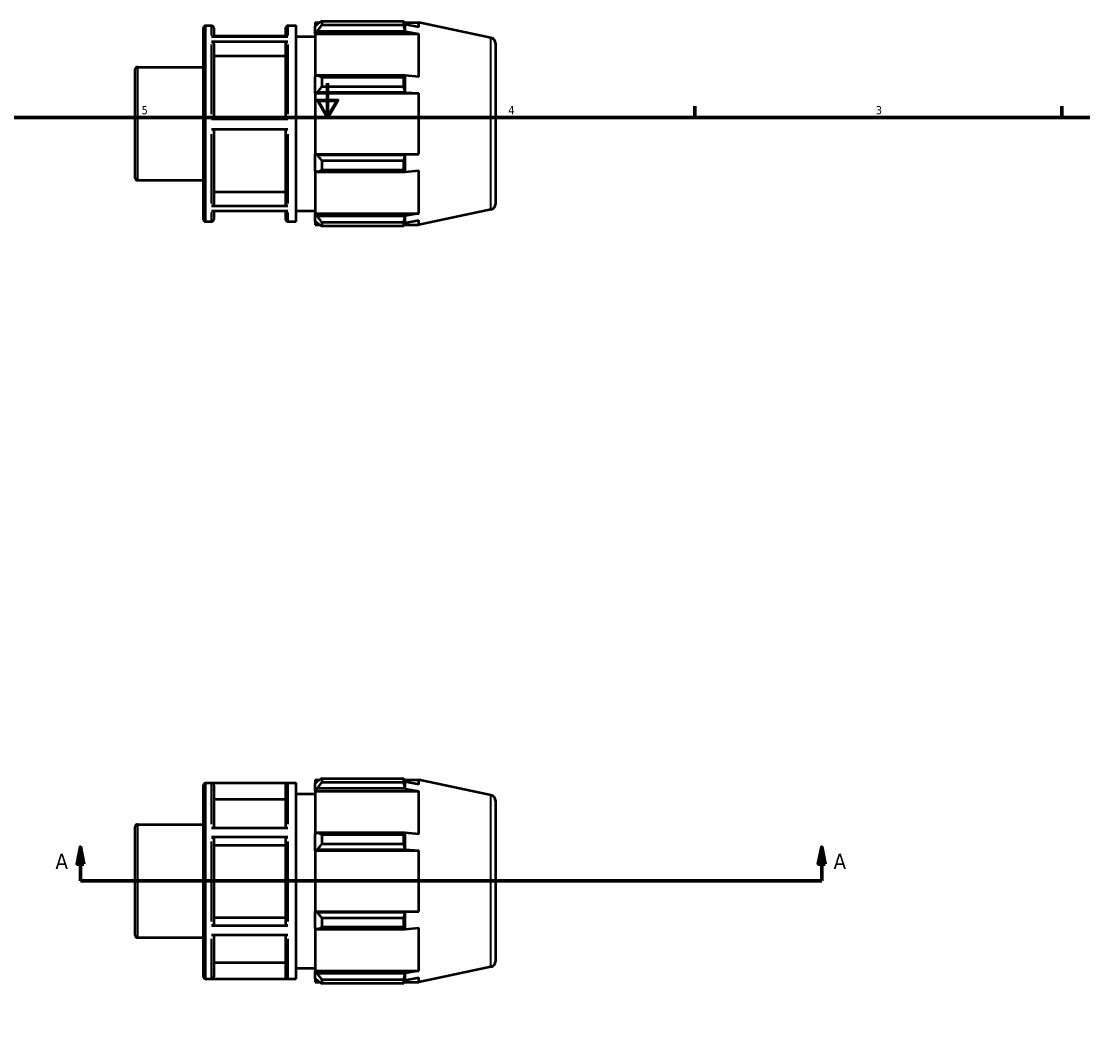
# Model space of a CAD drawing. Header units: inches. Extents: x -2.1 to 37.6, y -5.2 to 25.8.
# Tile 5 of 6: x 13.5 to 25.7, y 10.3 to 22.1. Entities that reach past the tile are written whole.
import ezdxf

# ---------------------------------------------------------------- set-up
doc = ezdxf.new("R2010")
doc.units = ezdxf.units.IN
doc.header["$MEASUREMENT"] = 0
for name, color, linetype, lineweight in [('Border (ANSI)', 7, 'Continuous', 70), ('Section Line (ANSI)', 7, 'Continuous', 70), ('Visible (ANSI)', 7, 'Continuous', 50), ('Visible Narrow (ANSI)', 7, 'Continuous', 35)]:
    doc.layers.add(name, color=color, linetype=linetype, lineweight=lineweight)
doc.styles.add('Label Text (ANSI)', font='tahoma.ttf')
doc.styles.add('Note Text (ANSI)', font='tahoma.ttf')

# ---------------------------------------------------------------- blocks, each defined once
blk = doc.blocks.new('Borders Default Border')
at = {"layer": 'Border (ANSI)'}
for p, q in [((21.25, 21), (21.25, 21.134)), ((25.5, 21), (25.5, 21.134))]:
    blk.add_line(p, q, dxfattribs=at)
at = {"layer": 'Border (ANSI)', "flags": 128}
for points in [[(17, 21.4), (17, 21), (16.885, 21.2), (17.115, 21.2), (17, 21)], [(0.5, 1), (0.5, 21), (33.5, 21), (33.5, 1), (0.5, 1)]]:
    blk.add_lwpolyline(points, dxfattribs=at)
at = {"layer": 'Border (ANSI)', "color": 5, "true_color": 0x0000ff, "char_height": 0.0945, "attachment_point": 7, "style": 'Note Text (ANSI)'}
for s, insert in [('5', (14.847, 21.038)), ('4', (19.092, 21.04)), ('3', (23.346, 21.038))]:
    blk.add_mtext(s, dxfattribs=dict(at, insert=insert))
blk = doc.blocks.new('2dTransSection0')
at = {"layer": 'Section Line (ANSI)', "linetype": 'Continuous'}
for p, q in [((14.138, 12.558), (14.099, 12.361)), ((14.138, 12.361), (14.138, 12.558)), ((14.178, 12.361), (14.138, 12.558)), ((22.719, 12.558), (22.68, 12.361)), ((22.719, 12.361), (22.719, 12.558)), ((22.758, 12.361), (22.719, 12.558)), ((14.099, 12.361), (14.178, 12.361)), ((14.138, 12.165), (14.138, 12.361)), ((22.68, 12.361), (22.758, 12.361)), ((22.719, 12.165), (22.719, 12.361)), ((14.138, 12.165), (14.504, 12.165)), ((22.353, 12.165), (22.719, 12.165))]:
    blk.add_line(p, q, dxfattribs=at)
at = {"layer": 'Section Line (ANSI)'}
blk.add_line((14.138, 12.165), (22.719, 12.165), dxfattribs=at)
at = {"layer": 'Section Line (ANSI)', "linetype": 'Continuous', "flags": 128}
for points in [[(14.178, 12.361), (14.138, 12.558), (14.099, 12.361), (14.178, 12.361)], [(22.758, 12.361), (22.719, 12.558), (22.68, 12.361), (22.758, 12.361)]]:
    blk.add_lwpolyline(points, dxfattribs=at)
at = {"layer": 'Section Line (ANSI)'}
for points in [[(14.178, 12.361), (14.138, 12.558), (14.099, 12.361), (14.178, 12.361)], [(22.758, 12.361), (22.719, 12.558), (22.68, 12.361), (22.758, 12.361)]]:
    blk.add_solid(points, dxfattribs=at)
at = {"layer": 'Section Line (ANSI)', "char_height": 0.18, "attachment_point": 7, "style": 'Label Text (ANSI)'}
for insert in [(13.849, 12.302), (22.856, 12.302)]:
    blk.add_mtext('A', dxfattribs=dict(at, insert=insert))

msp = doc.modelspace()

# ---------------------------------------------------------------- linework, layer by layer
at = {"layer": 'Visible (ANSI)'}
for p, q in [((15.562, 19.823), (15.562, 22.038)), ((15.588, 22.065), (15.655, 22.065)), ((15.681, 22.038), (15.681, 21.94)), ((16.515, 21.94), (16.515, 22.038)), ((16.541, 22.065), (16.634, 22.065)), ((16.634, 19.797), (16.634, 22.065)), ((16.857, 22.102), (16.857, 22.06)), ((16.857, 22.102), (16.91, 22.102)), ((16.882, 22.084), (16.857, 22.06)), ((16.857, 21.981), (16.857, 22.06)), ((16.857, 21.981), (16.882, 22.003)), ((16.882, 22.003), (17.898, 22.003)), ((16.932, 22.116), (16.932, 22.071)), ((16.932, 22.116), (17.881, 22.116)), ((17.881, 22.071), (16.932, 22.071)), ((17.881, 22.071), (17.881, 22.116)), ((17.889, 22.102), (18.055, 22.102)), ((17.899, 22.08), (17.898, 22.084)), ((17.898, 22.003), (17.899, 21.999)), ((17.899, 21.999), (17.899, 22.08)), ((18.055, 22.048), (17.899, 22.08)), ((17.899, 21.999), (18.055, 21.97)), ((18.89, 21.925), (18.055, 22.102)), ((18.055, 22.048), (18.055, 22.102)), ((15.655, 21.94), (16.541, 21.94)), ((16.541, 21.876), (15.655, 21.876)), ((16.515, 21.945), (15.681, 21.945)), ((16.634, 21.939), (16.857, 21.939)), ((16.857, 21.97), (16.857, 21.981)), ((16.857, 21.97), (16.857, 21.477)), ((16.857, 21.97), (18.055, 21.97)), ((18.055, 21.472), (18.055, 21.97)), ((15.681, 21.854), (15.681, 20.988)), ((16.515, 20.988), (16.515, 21.854)), ((18.942, 21.861), (18.942, 20)), ((16.515, 21.712), (15.681, 21.712)), ((14.772, 20.302), (14.772, 21.559)), ((14.798, 21.585), (15.562, 21.585)), ((16.882, 21.489), (16.857, 21.477)), ((16.857, 21.287), (16.857, 21.477)), ((17.898, 21.489), (16.882, 21.489)), ((16.932, 21.467), (16.932, 21.357)), ((16.932, 21.467), (17.881, 21.467)), ((17.881, 21.357), (17.881, 21.467)), ((17.899, 21.487), (17.898, 21.489)), ((17.899, 21.293), (17.899, 21.487)), ((18.055, 21.472), (17.899, 21.487)), ((16.857, 21.287), (16.882, 21.294)), ((16.857, 21.283), (16.857, 21.287)), ((16.857, 21.283), (16.857, 20.578)), ((16.857, 21.283), (18.055, 21.283)), ((16.882, 21.294), (17.898, 21.294)), ((17.881, 21.357), (16.932, 21.357)), ((17.898, 21.294), (17.899, 21.293)), ((17.899, 21.293), (18.055, 21.283)), ((18.055, 20.578), (18.055, 21.283)), ((15.655, 20.988), (16.541, 20.988)), ((16.541, 20.862), (15.655, 20.862)), ((15.681, 20.862), (15.681, 20.001)), ((16.515, 20.001), (16.515, 20.862)), ((16.857, 20.574), (16.857, 20.578)), ((16.857, 20.578), (18.055, 20.578)), ((16.882, 20.567), (16.857, 20.574)), ((16.857, 20.384), (16.857, 20.574)), ((17.898, 20.567), (16.882, 20.567)), ((17.899, 20.568), (17.898, 20.567)), ((18.055, 20.578), (17.899, 20.568)), ((17.899, 20.374), (17.899, 20.568)), ((16.932, 20.504), (16.932, 20.394)), ((16.932, 20.504), (17.881, 20.504)), ((17.881, 20.394), (17.881, 20.504)), ((14.798, 20.276), (15.562, 20.276)), ((16.857, 20.384), (16.882, 20.372)), ((16.857, 20.384), (16.857, 19.891)), ((16.882, 20.372), (17.898, 20.372)), ((17.881, 20.394), (16.932, 20.394)), ((17.898, 20.372), (17.899, 20.374)), ((17.899, 20.374), (18.055, 20.389)), ((18.055, 19.891), (18.055, 20.389)), ((15.681, 20.142), (16.515, 20.142)), ((15.655, 19.978), (16.541, 19.978)), ((16.541, 19.916), (15.655, 19.916)), ((15.681, 19.916), (15.681, 19.823)), ((16.515, 19.823), (16.515, 19.916)), ((16.634, 19.923), (16.857, 19.923)), ((18.89, 19.936), (18.055, 19.759)), ((15.588, 19.797), (15.655, 19.797)), ((16.541, 19.797), (16.634, 19.797)), ((16.857, 19.88), (16.857, 19.891)), ((16.857, 19.891), (18.055, 19.891)), ((16.857, 19.801), (16.857, 19.88)), ((16.882, 19.858), (16.857, 19.88)), ((16.857, 19.801), (16.882, 19.777)), ((16.857, 19.801), (16.857, 19.759)), ((17.898, 19.858), (16.882, 19.858)), ((16.932, 19.79), (16.932, 19.745)), ((16.932, 19.79), (17.881, 19.79)), ((17.881, 19.745), (17.881, 19.79)), ((17.899, 19.862), (17.898, 19.858)), ((18.055, 19.891), (17.899, 19.862)), ((17.899, 19.781), (17.899, 19.862)), ((17.899, 19.781), (18.055, 19.813)), ((18.055, 19.759), (18.055, 19.813)), ((16.857, 19.759), (16.91, 19.759)), ((17.881, 19.745), (16.932, 19.745)), ((17.889, 19.759), (18.055, 19.759)), ((17.898, 19.777), (17.899, 19.781)), ((15.562, 11.057), (15.562, 13.272)), ((15.588, 13.299), (16.634, 13.299)), ((16.541, 13.296), (15.655, 13.296)), ((16.634, 11.031), (16.634, 13.299)), ((16.857, 13.336), (16.857, 13.294)), ((16.857, 13.336), (16.91, 13.336)), ((16.882, 13.318), (16.857, 13.294)), ((16.857, 13.215), (16.857, 13.294)), ((16.932, 13.35), (16.932, 13.305)), ((16.932, 13.35), (17.881, 13.35)), ((17.881, 13.305), (16.932, 13.305)), ((17.881, 13.305), (17.881, 13.35)), ((17.889, 13.336), (18.055, 13.336)), ((17.899, 13.314), (17.898, 13.318)), ((17.899, 13.233), (17.899, 13.314)), ((18.055, 13.282), (17.899, 13.314)), ((18.89, 13.159), (18.055, 13.336)), ((18.055, 13.282), (18.055, 13.336)), ((15.681, 13.27), (15.681, 12.78)), ((16.515, 12.78), (16.515, 13.27)), ((16.634, 13.173), (16.857, 13.173)), ((16.857, 13.215), (16.882, 13.237)), ((16.857, 13.204), (16.857, 13.215)), ((16.857, 13.204), (16.857, 12.711)), ((16.857, 13.204), (18.055, 13.204)), ((16.882, 13.237), (17.898, 13.237)), ((17.898, 13.237), (17.899, 13.233)), ((17.899, 13.233), (18.055, 13.204)), ((18.055, 12.706), (18.055, 13.204)), ((16.515, 13.107), (15.681, 13.107)), ((18.942, 13.095), (18.942, 11.234)), ((14.772, 11.536), (14.772, 12.793)), ((14.798, 12.819), (15.562, 12.819)), ((15.655, 12.78), (16.541, 12.78)), ((16.541, 12.671), (15.655, 12.671)), ((15.681, 12.658), (15.681, 11.661)), ((16.515, 11.661), (16.515, 12.658)), ((16.882, 12.723), (16.857, 12.711)), ((16.857, 12.521), (16.857, 12.711)), ((17.898, 12.723), (16.882, 12.723)), ((16.932, 12.701), (16.932, 12.591)), ((16.932, 12.701), (17.881, 12.701)), ((17.881, 12.591), (17.881, 12.701)), ((17.899, 12.721), (17.898, 12.723)), ((17.899, 12.527), (17.899, 12.721)), ((18.055, 12.706), (17.899, 12.721)), ((16.515, 12.576), (15.681, 12.576)), ((17.881, 12.591), (16.932, 12.591)), ((16.857, 12.521), (16.882, 12.528)), ((16.857, 12.517), (16.857, 12.521)), ((16.857, 12.517), (16.857, 11.812)), ((16.857, 12.517), (18.055, 12.517)), ((16.882, 12.528), (17.898, 12.528)), ((17.898, 12.528), (17.899, 12.527)), ((17.899, 12.527), (18.055, 12.517)), ((18.055, 11.812), (18.055, 12.517)), ((16.857, 11.808), (16.857, 11.812)), ((16.857, 11.812), (18.055, 11.812)), ((16.882, 11.801), (16.857, 11.808)), ((16.857, 11.618), (16.857, 11.808)), ((17.898, 11.801), (16.882, 11.801)), ((17.899, 11.802), (17.898, 11.801)), ((18.055, 11.812), (17.899, 11.802)), ((17.899, 11.608), (17.899, 11.802)), ((15.681, 11.742), (16.515, 11.742)), ((16.932, 11.738), (16.932, 11.628)), ((16.932, 11.738), (17.881, 11.738)), ((17.881, 11.628), (17.881, 11.738)), ((15.655, 11.648), (16.541, 11.648)), ((16.857, 11.618), (16.882, 11.606)), ((16.857, 11.618), (16.857, 11.125)), ((16.882, 11.606), (17.898, 11.606)), ((17.881, 11.628), (16.932, 11.628)), ((17.898, 11.606), (17.899, 11.608)), ((17.899, 11.608), (18.055, 11.623)), ((18.055, 11.125), (18.055, 11.623)), ((14.798, 11.51), (15.562, 11.51)), ((16.541, 11.539), (15.655, 11.539)), ((15.681, 11.539), (15.681, 11.058)), ((16.515, 11.058), (16.515, 11.539)), ((15.681, 11.221), (16.515, 11.221)), ((16.634, 11.157), (16.857, 11.157)), ((16.857, 11.114), (16.857, 11.125)), ((16.857, 11.125), (18.055, 11.125)), ((16.882, 11.092), (16.857, 11.114)), ((16.857, 11.035), (16.857, 11.114)), ((17.898, 11.092), (16.882, 11.092)), ((17.899, 11.096), (17.898, 11.092)), ((18.055, 11.125), (17.899, 11.096)), ((17.899, 11.015), (17.899, 11.096)), ((18.89, 11.17), (18.055, 10.993)), ((15.588, 11.031), (16.634, 11.031)), ((15.655, 11.032), (16.541, 11.032)), ((16.857, 11.035), (16.882, 11.011)), ((16.857, 11.035), (16.857, 10.993)), ((16.857, 10.993), (16.91, 10.993)), ((16.932, 11.025), (16.932, 10.979)), ((16.932, 11.025), (17.881, 11.025)), ((17.881, 10.979), (16.932, 10.979)), ((17.881, 10.979), (17.881, 11.025)), ((17.889, 10.993), (18.055, 10.993)), ((17.898, 11.011), (17.899, 11.015)), ((17.899, 11.015), (18.055, 11.047)), ((18.055, 10.993), (18.055, 11.047))]:
    msp.add_line(p, q, dxfattribs=at)
for centre, radius, start, end in [((15.588, 22.038), 0.0262, 90, 180), ((15.655, 22.038), 0.0262, 0, 90), ((16.541, 22.038), 0.0262, 90, 180), ((18.876, 21.861), 0.0656, 0, 78), ((14.798, 21.559), 0.0262, 90, 180), ((14.798, 20.302), 0.0262, 180, 270), ((18.876, 20), 0.0656, 282, 0), ((15.588, 19.823), 0.0262, 180, 270), ((15.655, 19.823), 0.0262, 270, 0), ((16.541, 19.823), 0.0262, 180, 270), ((15.588, 13.272), 0.0262, 90, 180), ((18.876, 13.095), 0.0656, 0, 78), ((14.798, 12.793), 0.0262, 90, 180), ((14.798, 11.536), 0.0262, 180, 270), ((18.876, 11.234), 0.0656, 282, 0), ((15.588, 11.057), 0.0262, 180, 270)]:
    msp.add_arc(centre, radius, start, end, dxfattribs=at)
for points, weights in [([(16.932, 22.116), (16.906, 22.1), (16.882, 22.084)], [1.01474507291, 1.01053525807, 1.00552140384]), ([(16.882, 22.003), (16.906, 22.036), (16.932, 22.071)], [1.00552140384, 1.01053525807, 1.01474507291]), ([(17.881, 22.116), (17.89, 22.1), (17.898, 22.084)], [1, 1.00044860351, 1.00008034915]), ([(17.898, 22.003), (17.89, 22.036), (17.881, 22.071)], [1.00008034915, 1.00044860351, 1]), ([(16.932, 21.467), (16.906, 21.478), (16.882, 21.489)], [1.01474507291, 1.01053525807, 1.00552140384]), ([(17.881, 21.467), (17.89, 21.478), (17.898, 21.489)], [1, 1.00044860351, 1.00008034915]), ([(16.882, 21.294), (16.906, 21.325), (16.932, 21.357)], [1.00552140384, 1.01053525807, 1.01474507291]), ([(17.898, 21.294), (17.89, 21.325), (17.881, 21.357)], [1.00008034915, 1.00044860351, 1]), ([(16.932, 20.504), (16.906, 20.536), (16.882, 20.567)], [1.01474507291, 1.01053525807, 1.00552140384]), ([(17.881, 20.504), (17.89, 20.536), (17.898, 20.567)], [1, 1.00044860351, 1.00008034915]), ([(16.882, 20.372), (16.906, 20.383), (16.932, 20.394)], [1.00552140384, 1.01053525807, 1.01474507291]), ([(17.898, 20.372), (17.89, 20.383), (17.881, 20.394)], [1.00008034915, 1.00044860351, 1]), ([(16.932, 19.79), (16.906, 19.825), (16.882, 19.858)], [1.01474507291, 1.01053525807, 1.00552140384]), ([(17.881, 19.79), (17.89, 19.825), (17.898, 19.858)], [1, 1.00044860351, 1.00008034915]), ([(16.882, 19.777), (16.906, 19.761), (16.932, 19.745)], [1.00552140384, 1.01053525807, 1.01474507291]), ([(17.898, 19.777), (17.89, 19.761), (17.881, 19.745)], [1.00008034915, 1.00044860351, 1]), ([(16.932, 13.35), (16.906, 13.334), (16.882, 13.318)], [1.01474507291, 1.01053525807, 1.00552140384]), ([(16.882, 13.237), (16.906, 13.27), (16.932, 13.305)], [1.00552140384, 1.01053525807, 1.01474507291]), ([(17.881, 13.35), (17.89, 13.334), (17.898, 13.318)], [1, 1.00044860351, 1.00008034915]), ([(17.898, 13.237), (17.89, 13.27), (17.881, 13.305)], [1.00008034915, 1.00044860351, 1]), ([(16.932, 12.701), (16.906, 12.712), (16.882, 12.723)], [1.01474507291, 1.01053525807, 1.00552140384]), ([(17.881, 12.701), (17.89, 12.712), (17.898, 12.723)], [1, 1.00044860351, 1.00008034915]), ([(16.882, 12.528), (16.906, 12.559), (16.932, 12.591)], [1.00552140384, 1.01053525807, 1.01474507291]), ([(17.898, 12.528), (17.89, 12.559), (17.881, 12.591)], [1.00008034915, 1.00044860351, 1]), ([(16.932, 11.738), (16.906, 11.77), (16.882, 11.801)], [1.01474507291, 1.01053525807, 1.00552140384]), ([(17.881, 11.738), (17.89, 11.77), (17.898, 11.801)], [1, 1.00044860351, 1.00008034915]), ([(16.882, 11.606), (16.906, 11.617), (16.932, 11.628)], [1.00552140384, 1.01053525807, 1.01474507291]), ([(17.898, 11.606), (17.89, 11.617), (17.881, 11.628)], [1.00008034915, 1.00044860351, 1]), ([(16.932, 11.025), (16.906, 11.059), (16.882, 11.092)], [1.01474507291, 1.01053525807, 1.00552140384]), ([(17.881, 11.025), (17.89, 11.059), (17.898, 11.092)], [1, 1.00044860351, 1.00008034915]), ([(16.882, 11.011), (16.906, 10.995), (16.932, 10.979)], [1.00552140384, 1.01053525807, 1.01474507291]), ([(17.898, 11.011), (17.89, 10.995), (17.881, 10.979)], [1.00008034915, 1.00044860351, 1])]:
    msp.add_rational_spline(points, weights, degree=2, dxfattribs=at)
for points, knots in [([(15.655, 21.876), (15.658, 21.876), (15.662, 21.876), (15.668, 21.873), (15.671, 21.872), (15.676, 21.868), (15.678, 21.865), (15.68, 21.86), (15.681, 21.856), (15.681, 21.854)], [0, 0, 0, 0, 0.02464324, 0.02464324, 0.04930981, 0.04930981, 0.07400532, 0.07400532, 0.098726, 0.098726, 0.098726, 0.098726]), ([(16.515, 21.854), (16.515, 21.856), (16.516, 21.86), (16.518, 21.865), (16.52, 21.868), (16.525, 21.872), (16.528, 21.873), (16.534, 21.876), (16.538, 21.876), (16.541, 21.876)], [0.29618572, 0.29618572, 0.29618572, 0.29618572, 0.3209064, 0.3209064, 0.34560191, 0.34560191, 0.37026848, 0.37026848, 0.39491172, 0.39491172, 0.39491172, 0.39491172]), ([(15.681, 20.001), (15.681, 19.998), (15.68, 19.995), (15.678, 19.99), (15.676, 19.987), (15.671, 19.983), (15.668, 19.981), (15.662, 19.979), (15.658, 19.978), (15.655, 19.978)], [0.29609446, 0.29609446, 0.29609446, 0.29609446, 0.32079538, 0.32079538, 0.34547908, 0.34547908, 0.37014295, 0.37014295, 0.39479085, 0.39479085, 0.39479085, 0.39479085]), ([(16.541, 19.978), (16.538, 19.978), (16.534, 19.979), (16.528, 19.981), (16.525, 19.983), (16.52, 19.987), (16.518, 19.99), (16.516, 19.995), (16.515, 19.998), (16.515, 20.001)], [0, 0, 0, 0, 0.0246479, 0.0246479, 0.04931178, 0.04931178, 0.07399547, 0.07399547, 0.09869639, 0.09869639, 0.09869639, 0.09869639]), ([(15.655, 13.296), (15.658, 13.296), (15.662, 13.296), (15.668, 13.293), (15.671, 13.291), (15.676, 13.286), (15.678, 13.283), (15.68, 13.277), (15.681, 13.273), (15.681, 13.27)], [0, 0, 0, 0, 0.02464324, 0.02464324, 0.04930981, 0.04930981, 0.07400532, 0.07400532, 0.098726, 0.098726, 0.098726, 0.098726]), ([(16.515, 13.27), (16.515, 13.273), (16.516, 13.277), (16.518, 13.283), (16.52, 13.286), (16.525, 13.291), (16.528, 13.293), (16.534, 13.296), (16.538, 13.296), (16.541, 13.296)], [0.29618572, 0.29618572, 0.29618572, 0.29618572, 0.3209064, 0.3209064, 0.34560191, 0.34560191, 0.37026848, 0.37026848, 0.39491172, 0.39491172, 0.39491172, 0.39491172]), ([(15.655, 12.671), (15.658, 12.671), (15.662, 12.67), (15.668, 12.669), (15.671, 12.668), (15.676, 12.666), (15.678, 12.664), (15.68, 12.661), (15.681, 12.659), (15.681, 12.658)], [0, 0, 0, 0, 0.02464324, 0.02464324, 0.04930981, 0.04930981, 0.07400532, 0.07400532, 0.098726, 0.098726, 0.098726, 0.098726]), ([(16.515, 12.658), (16.515, 12.659), (16.516, 12.661), (16.518, 12.664), (16.52, 12.666), (16.525, 12.668), (16.528, 12.669), (16.534, 12.67), (16.538, 12.671), (16.541, 12.671)], [0.29618572, 0.29618572, 0.29618572, 0.29618572, 0.3209064, 0.3209064, 0.34560191, 0.34560191, 0.37026848, 0.37026848, 0.39491172, 0.39491172, 0.39491172, 0.39491172]), ([(15.681, 11.661), (15.681, 11.659), (15.68, 11.657), (15.678, 11.654), (15.676, 11.653), (15.671, 11.65), (15.668, 11.649), (15.662, 11.648), (15.658, 11.648), (15.655, 11.648)], [0.29609446, 0.29609446, 0.29609446, 0.29609446, 0.32079538, 0.32079538, 0.34547908, 0.34547908, 0.37014295, 0.37014295, 0.39479085, 0.39479085, 0.39479085, 0.39479085]), ([(16.541, 11.648), (16.538, 11.648), (16.534, 11.648), (16.528, 11.649), (16.525, 11.65), (16.52, 11.653), (16.518, 11.654), (16.516, 11.657), (16.515, 11.659), (16.515, 11.661)], [0, 0, 0, 0, 0.0246479, 0.0246479, 0.04931178, 0.04931178, 0.07399547, 0.07399547, 0.09869639, 0.09869639, 0.09869639, 0.09869639]), ([(15.681, 11.058), (15.681, 11.055), (15.68, 11.051), (15.678, 11.045), (15.676, 11.042), (15.671, 11.037), (15.668, 11.035), (15.662, 11.033), (15.658, 11.032), (15.655, 11.032)], [0.29609446, 0.29609446, 0.29609446, 0.29609446, 0.32079538, 0.32079538, 0.34547908, 0.34547908, 0.37014295, 0.37014295, 0.39479085, 0.39479085, 0.39479085, 0.39479085]), ([(16.541, 11.032), (16.538, 11.032), (16.534, 11.033), (16.528, 11.035), (16.525, 11.037), (16.52, 11.042), (16.518, 11.045), (16.516, 11.051), (16.515, 11.055), (16.515, 11.058)], [0, 0, 0, 0, 0.0246479, 0.0246479, 0.04931178, 0.04931178, 0.07399547, 0.07399547, 0.09869639, 0.09869639, 0.09869639, 0.09869639])]:
    msp.add_open_spline(points, degree=3, knots=knots, dxfattribs=at)
at = {"layer": 'Visible Narrow (ANSI)'}
for p, q in [((15.588, 22.051), (15.588, 19.81)), ((15.655, 21.952), (15.655, 22.064)), ((16.541, 22.064), (16.541, 21.952)), ((18.89, 19.948), (18.89, 21.913)), ((15.655, 21.04), (15.655, 21.846)), ((16.541, 21.846), (16.541, 21.04)), ((14.798, 21.577), (14.798, 20.284)), ((15.655, 20.008), (15.655, 20.809)), ((16.541, 20.809), (16.541, 20.008)), ((15.655, 19.797), (15.655, 19.904)), ((16.541, 19.904), (16.541, 19.797)), ((15.588, 13.285), (15.588, 11.045)), ((15.655, 12.824), (15.655, 13.292)), ((16.541, 13.292), (16.541, 12.824)), ((18.89, 11.182), (18.89, 13.147)), ((14.798, 12.811), (14.798, 11.518)), ((15.655, 11.695), (15.655, 12.623)), ((16.541, 12.623), (16.541, 11.695)), ((15.655, 11.036), (15.655, 11.495)), ((16.541, 11.495), (16.541, 11.036))]:
    msp.add_line(p, q, dxfattribs=at)

# ---------------------------------------------------------------- block references
msp.add_blockref('Borders Default Border', (0, 0))
at = {"layer": 'Section Line (ANSI)'}
msp.add_blockref('2dTransSection0', (0, 0), dxfattribs=at)

doc.saveas('drawing.dxf')
